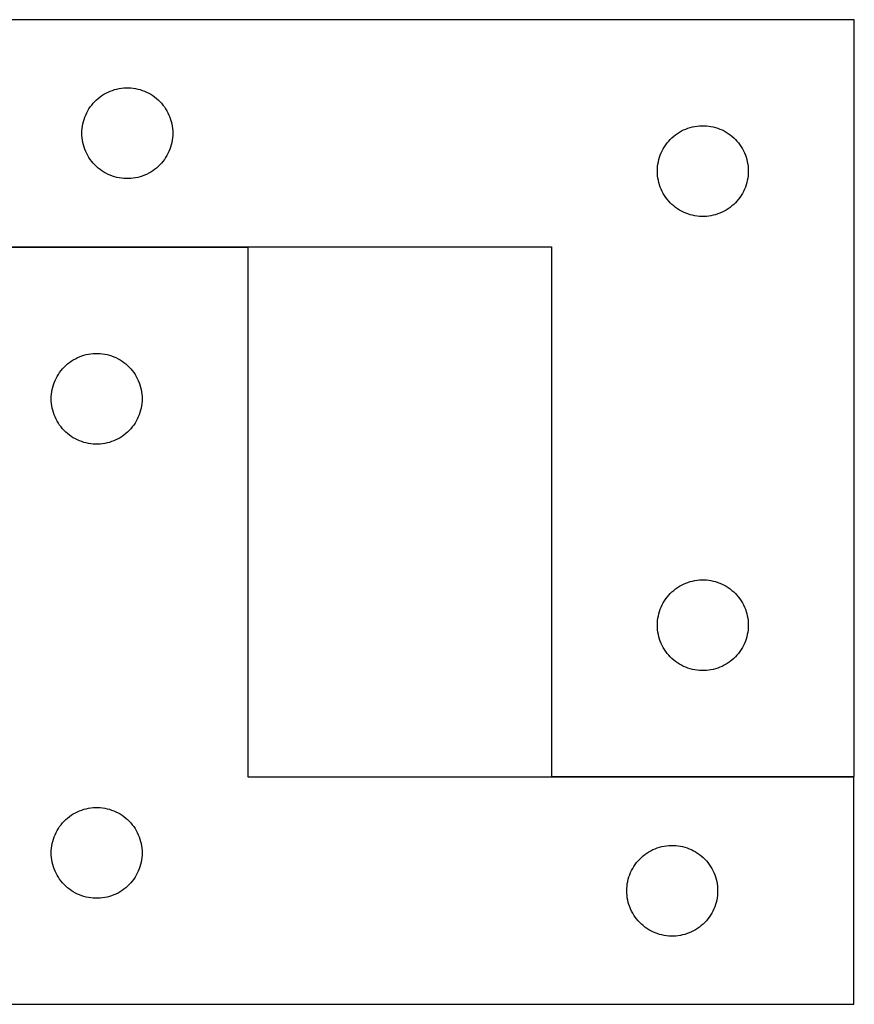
# Model space of a CAD drawing. Header units: millimetres. Extents: x 7 to 1493, y 7 to 2993.
# Tile 14 of 15: x 904 to 1180, y 2668 to 2993. Entities that reach past the tile are written whole.
import ezdxf

# ---------------------------------------------------------------- set-up
doc = ezdxf.new("R2010")
doc.units = ezdxf.units.MM
doc.layers.add('COMMON', color=5, linetype='CONTINUOUS', true_color=0x0000ff)
doc.layers.add('CUT', color=7, linetype='CONTINUOUS', true_color=0x000000)

msp = doc.modelspace()

# ---------------------------------------------------------------- linework, layer by layer
at = {"layer": 'COMMON'}
for p, q in [((979.432421, 2918.266811), (879.547057, 2918.266811)), ((1179.432421, 2743.266811), (1079.547057, 2743.266811))]:
    msp.add_line(p, q, dxfattribs=at)
at = {"layer": 'CUT'}
for p, q in [((1179.547057, 2993.366811), (879.547057, 2993.366811)), ((1179.547057, 2743.366811), (1179.547057, 2993.366811)), ((931.825165, 2968.72653), (932.497406, 2969.106993)), ((932.497406, 2969.106993), (933.188341, 2969.452345)), ((933.188341, 2969.452345), (933.896139, 2969.76167)), ((933.896139, 2969.76167), (934.618921, 2970.034149)), ((934.618921, 2970.034149), (935.354773, 2970.269059)), ((935.354773, 2970.269059), (936.101741, 2970.465776)), ((936.101741, 2970.465776), (936.857846, 2970.62378)), ((936.857846, 2970.62378), (937.621082, 2970.742651)), ((937.621082, 2970.742651), (938.389425, 2970.822074)), ((938.389425, 2970.822074), (939.160839, 2970.861838)), ((939.160839, 2970.861838), (939.933276, 2970.861838)), ((939.933276, 2970.861838), (940.704689, 2970.822074)), ((940.704689, 2970.822074), (941.473033, 2970.742651)), ((941.473033, 2970.742651), (942.236269, 2970.62378)), ((942.236269, 2970.62378), (942.992373, 2970.465776)), ((942.992373, 2970.465776), (943.739342, 2970.269059)), ((943.739342, 2970.269059), (944.475193, 2970.034149)), ((944.475193, 2970.034149), (945.197976, 2969.76167)), ((945.197976, 2969.76167), (945.905773, 2969.452345)), ((945.905773, 2969.452345), (946.596708, 2969.106993)), ((946.596708, 2969.106993), (947.268949, 2968.72653)), ((928.280078, 2965.769093), (928.804774, 2966.335973)), ((928.804774, 2966.335973), (929.357957, 2966.875091)), ((929.357957, 2966.875091), (929.93816, 2967.385017)), ((929.93816, 2967.385017), (930.543843, 2967.864399)), ((930.543843, 2967.864399), (931.173401, 2968.311966)), ((931.173401, 2968.311966), (931.825165, 2968.72653)), ((947.268949, 2968.72653), (947.920713, 2968.311966)), ((947.920713, 2968.311966), (948.550271, 2967.864399)), ((948.550271, 2967.864399), (949.155955, 2967.385017)), ((949.155955, 2967.385017), (949.736157, 2966.875091)), ((949.736157, 2966.875091), (950.28934, 2966.335973)), ((950.28934, 2966.335973), (950.814036, 2965.769093)), ((925.802304, 2961.873619), (926.129751, 2962.573218)), ((926.129751, 2962.573218), (926.492779, 2963.255032)), ((926.492779, 2963.255032), (926.890424, 2963.917254)), ((926.890424, 2963.917254), (927.321632, 2964.558127)), ((927.321632, 2964.558127), (927.78526, 2965.175953)), ((927.78526, 2965.175953), (928.280078, 2965.769093)), ((950.814036, 2965.769093), (951.308854, 2965.175953)), ((951.308854, 2965.175953), (951.772482, 2964.558127)), ((951.772482, 2964.558127), (952.203691, 2963.917254)), ((952.203691, 2963.917254), (952.601336, 2963.255032)), ((952.601336, 2963.255032), (952.964363, 2962.573218)), ((952.964363, 2962.573218), (953.291811, 2961.873619)), ((924.864222, 2958.935092), (925.041641, 2959.686878)), ((925.041641, 2959.686878), (925.257527, 2960.428533)), ((925.257527, 2960.428533), (925.511305, 2961.158092)), ((925.511305, 2961.158092), (925.802304, 2961.873619)), ((953.291811, 2961.873619), (953.58281, 2961.158092)), ((953.58281, 2961.158092), (953.836588, 2960.428533)), ((953.836588, 2960.428533), (954.052473, 2959.686878)), ((954.052473, 2959.686878), (954.229892, 2958.935092)), ((924.547057, 2955.866811), (924.566946, 2956.638992)), ((924.566946, 2956.638992), (924.626559, 2957.409126)), ((924.626559, 2957.409126), (924.725739, 2958.175169)), ((924.725739, 2958.175169), (924.864222, 2958.935092)), ((954.229892, 2958.935092), (954.368376, 2958.175169)), ((954.368376, 2958.175169), (954.467555, 2957.409126)), ((954.467555, 2957.409126), (954.527169, 2956.638992)), ((954.527169, 2956.638992), (954.547057, 2955.866811)), ((1121.173401, 2955.811966), (1121.825165, 2956.22653)), ((1121.825165, 2956.22653), (1122.497406, 2956.606993)), ((1122.497406, 2956.606993), (1123.188341, 2956.952345)), ((1123.188341, 2956.952345), (1123.896139, 2957.26167)), ((1123.896139, 2957.26167), (1124.618921, 2957.534149)), ((1124.618921, 2957.534149), (1125.354773, 2957.769059)), ((1125.354773, 2957.769059), (1126.101741, 2957.965776)), ((1126.101741, 2957.965776), (1126.857846, 2958.12378)), ((1126.857846, 2958.12378), (1127.621082, 2958.242651)), ((1127.621082, 2958.242651), (1128.389425, 2958.322074)), ((1128.389425, 2958.322074), (1129.160839, 2958.361838)), ((1129.160839, 2958.361838), (1129.933276, 2958.361838)), ((1129.933276, 2958.361838), (1130.704689, 2958.322074)), ((1130.704689, 2958.322074), (1131.473033, 2958.242651)), ((1131.473033, 2958.242651), (1132.236269, 2958.12378)), ((1132.236269, 2958.12378), (1132.992373, 2957.965776)), ((1132.992373, 2957.965776), (1133.739342, 2957.769059)), ((1133.739342, 2957.769059), (1134.475193, 2957.534149)), ((1134.475193, 2957.534149), (1135.197976, 2957.26167)), ((1135.197976, 2957.26167), (1135.905773, 2956.952345)), ((1135.905773, 2956.952345), (1136.596708, 2956.606993)), ((1136.596708, 2956.606993), (1137.268949, 2956.22653)), ((1137.268949, 2956.22653), (1137.920713, 2955.811966)), ((924.566946, 2955.094629), (924.547057, 2955.866811)), ((924.626559, 2954.324496), (924.566946, 2955.094629)), ((924.725739, 2953.558452), (924.626559, 2954.324496)), ((924.864222, 2952.79853), (924.725739, 2953.558452)), ((954.368376, 2953.558452), (954.229892, 2952.79853)), ((954.467555, 2954.324496), (954.368376, 2953.558452)), ((954.527169, 2955.094629), (954.467555, 2954.324496)), ((954.547057, 2955.866811), (954.527169, 2955.094629)), ((1117.78526, 2952.675953), (1118.280078, 2953.269093)), ((1118.280078, 2953.269093), (1118.804774, 2953.835973)), ((1118.804774, 2953.835973), (1119.357957, 2954.375091)), ((1119.357957, 2954.375091), (1119.93816, 2954.885017)), ((1119.93816, 2954.885017), (1120.543843, 2955.364399)), ((1120.543843, 2955.364399), (1121.173401, 2955.811966)), ((1137.920713, 2955.811966), (1138.550271, 2955.364399)), ((1138.550271, 2955.364399), (1139.155955, 2954.885017)), ((1139.155955, 2954.885017), (1139.736157, 2954.375091)), ((1139.736157, 2954.375091), (1140.28934, 2953.835973)), ((1140.28934, 2953.835973), (1140.814036, 2953.269093)), ((1140.814036, 2953.269093), (1141.308854, 2952.675953)), ((925.041641, 2952.046744), (924.864222, 2952.79853)), ((925.257527, 2951.305088), (925.041641, 2952.046744)), ((925.511305, 2950.57553), (925.257527, 2951.305088)), ((925.802304, 2949.860002), (925.511305, 2950.57553)), ((926.129751, 2949.160404), (925.802304, 2949.860002)), ((953.291811, 2949.860002), (952.964363, 2949.160404)), ((953.58281, 2950.57553), (953.291811, 2949.860002)), ((953.836588, 2951.305088), (953.58281, 2950.57553)), ((954.052473, 2952.046744), (953.836588, 2951.305088)), ((954.229892, 2952.79853), (954.052473, 2952.046744)), ((1115.802304, 2949.373619), (1116.129751, 2950.073218)), ((1116.129751, 2950.073218), (1116.492779, 2950.755032)), ((1116.492779, 2950.755032), (1116.890424, 2951.417254)), ((1116.890424, 2951.417254), (1117.321632, 2952.058127)), ((1117.321632, 2952.058127), (1117.78526, 2952.675953)), ((1141.308854, 2952.675953), (1141.772482, 2952.058127)), ((1141.772482, 2952.058127), (1142.203691, 2951.417254)), ((1142.203691, 2951.417254), (1142.601336, 2950.755032)), ((1142.601336, 2950.755032), (1142.964363, 2950.073218)), ((1142.964363, 2950.073218), (1143.291811, 2949.373619)), ((926.492779, 2948.47859), (926.129751, 2949.160404)), ((926.890424, 2947.816368), (926.492779, 2948.47859)), ((927.321632, 2947.175494), (926.890424, 2947.816368)), ((927.78526, 2946.557669), (927.321632, 2947.175494)), ((928.280078, 2945.964529), (927.78526, 2946.557669)), ((951.308854, 2946.557669), (950.814036, 2945.964529)), ((951.772482, 2947.175494), (951.308854, 2946.557669)), ((952.203691, 2947.816368), (951.772482, 2947.175494)), ((952.601336, 2948.47859), (952.203691, 2947.816368)), ((952.964363, 2949.160404), (952.601336, 2948.47859)), ((1114.725739, 2945.675169), (1114.864222, 2946.435092)), ((1114.864222, 2946.435092), (1115.041641, 2947.186878)), ((1115.041641, 2947.186878), (1115.257527, 2947.928533)), ((1115.257527, 2947.928533), (1115.511305, 2948.658092)), ((1115.511305, 2948.658092), (1115.802304, 2949.373619)), ((1143.291811, 2949.373619), (1143.58281, 2948.658092)), ((1143.58281, 2948.658092), (1143.836588, 2947.928533)), ((1143.836588, 2947.928533), (1144.052473, 2947.186878)), ((1144.052473, 2947.186878), (1144.229892, 2946.435092)), ((1144.229892, 2946.435092), (1144.368376, 2945.675169)), ((928.804774, 2945.397648), (928.280078, 2945.964529)), ((929.357957, 2944.85853), (928.804774, 2945.397648)), ((929.93816, 2944.348604), (929.357957, 2944.85853)), ((930.543843, 2943.869222), (929.93816, 2944.348604)), ((931.173401, 2943.421656), (930.543843, 2943.869222)), ((931.825165, 2943.007091), (931.173401, 2943.421656)), ((947.920713, 2943.421656), (947.268949, 2943.007091)), ((948.550271, 2943.869222), (947.920713, 2943.421656)), ((949.155955, 2944.348604), (948.550271, 2943.869222)), ((949.736157, 2944.85853), (949.155955, 2944.348604)), ((950.28934, 2945.397648), (949.736157, 2944.85853)), ((950.814036, 2945.964529), (950.28934, 2945.397648)), ((1114.547057, 2943.366811), (1114.566946, 2944.138992)), ((1114.566946, 2942.594629), (1114.547057, 2943.366811)), ((1114.566946, 2944.138992), (1114.626559, 2944.909126)), ((1114.626559, 2944.909126), (1114.725739, 2945.675169)), ((1144.368376, 2945.675169), (1144.467555, 2944.909126)), ((1144.467555, 2944.909126), (1144.527169, 2944.138992)), ((1144.527169, 2944.138992), (1144.547057, 2943.366811)), ((1144.547057, 2943.366811), (1144.527169, 2942.594629)), ((932.497406, 2942.626629), (931.825165, 2943.007091)), ((933.188341, 2942.281277), (932.497406, 2942.626629)), ((933.896139, 2941.971951), (933.188341, 2942.281277)), ((934.618921, 2941.699472), (933.896139, 2941.971951)), ((935.354773, 2941.464563), (934.618921, 2941.699472)), ((936.101741, 2941.267845), (935.354773, 2941.464563)), ((936.857846, 2941.109842), (936.101741, 2941.267845)), ((937.621082, 2940.990971), (936.857846, 2941.109842)), ((938.389425, 2940.911548), (937.621082, 2940.990971)), ((939.160839, 2940.871784), (938.389425, 2940.911548)), ((939.933276, 2940.871784), (939.160839, 2940.871784)), ((940.704689, 2940.911548), (939.933276, 2940.871784)), ((941.473033, 2940.990971), (940.704689, 2940.911548)), ((942.236269, 2941.109842), (941.473033, 2940.990971)), ((942.992373, 2941.267845), (942.236269, 2941.109842)), ((943.739342, 2941.464563), (942.992373, 2941.267845)), ((944.475193, 2941.699472), (943.739342, 2941.464563)), ((945.197976, 2941.971951), (944.475193, 2941.699472)), ((945.905773, 2942.281277), (945.197976, 2941.971951)), ((946.596708, 2942.626629), (945.905773, 2942.281277)), ((947.268949, 2943.007091), (946.596708, 2942.626629)), ((1114.626559, 2941.824496), (1114.566946, 2942.594629)), ((1114.725739, 2941.058452), (1114.626559, 2941.824496)), ((1114.864222, 2940.29853), (1114.725739, 2941.058452)), ((1115.041641, 2939.546744), (1114.864222, 2940.29853)), ((1144.229892, 2940.29853), (1144.052473, 2939.546744)), ((1144.368376, 2941.058452), (1144.229892, 2940.29853)), ((1144.467555, 2941.824496), (1144.368376, 2941.058452)), ((1144.527169, 2942.594629), (1144.467555, 2941.824496)), ((1115.257527, 2938.805088), (1115.041641, 2939.546744)), ((1115.511305, 2938.07553), (1115.257527, 2938.805088)), ((1115.802304, 2937.360002), (1115.511305, 2938.07553)), ((1116.129751, 2936.660404), (1115.802304, 2937.360002)), ((1116.492779, 2935.97859), (1116.129751, 2936.660404)), ((1142.964363, 2936.660404), (1142.601336, 2935.97859)), ((1143.291811, 2937.360002), (1142.964363, 2936.660404)), ((1143.58281, 2938.07553), (1143.291811, 2937.360002)), ((1143.836588, 2938.805088), (1143.58281, 2938.07553)), ((1144.052473, 2939.546744), (1143.836588, 2938.805088)), ((1116.890424, 2935.316368), (1116.492779, 2935.97859)), ((1117.321632, 2934.675494), (1116.890424, 2935.316368)), ((1117.78526, 2934.057669), (1117.321632, 2934.675494)), ((1118.280078, 2933.464529), (1117.78526, 2934.057669)), ((1118.804774, 2932.897648), (1118.280078, 2933.464529)), ((1140.814036, 2933.464529), (1140.28934, 2932.897648)), ((1141.308854, 2934.057669), (1140.814036, 2933.464529)), ((1141.772482, 2934.675494), (1141.308854, 2934.057669)), ((1142.203691, 2935.316368), (1141.772482, 2934.675494)), ((1142.601336, 2935.97859), (1142.203691, 2935.316368)), ((1119.357957, 2932.35853), (1118.804774, 2932.897648)), ((1119.93816, 2931.848604), (1119.357957, 2932.35853)), ((1120.543843, 2931.369222), (1119.93816, 2931.848604)), ((1121.173401, 2930.921656), (1120.543843, 2931.369222)), ((1121.825165, 2930.507091), (1121.173401, 2930.921656)), ((1122.497406, 2930.126629), (1121.825165, 2930.507091)), ((1123.188341, 2929.781277), (1122.497406, 2930.126629)), ((1136.596708, 2930.126629), (1135.905773, 2929.781277)), ((1137.268949, 2930.507091), (1136.596708, 2930.126629)), ((1137.920713, 2930.921656), (1137.268949, 2930.507091)), ((1138.550271, 2931.369222), (1137.920713, 2930.921656)), ((1139.155955, 2931.848604), (1138.550271, 2931.369222)), ((1139.736157, 2932.35853), (1139.155955, 2931.848604)), ((1140.28934, 2932.897648), (1139.736157, 2932.35853)), ((1123.896139, 2929.471951), (1123.188341, 2929.781277)), ((1124.618921, 2929.199472), (1123.896139, 2929.471951)), ((1125.354773, 2928.964563), (1124.618921, 2929.199472)), ((1126.101741, 2928.767845), (1125.354773, 2928.964563)), ((1126.857846, 2928.609842), (1126.101741, 2928.767845)), ((1127.621082, 2928.490971), (1126.857846, 2928.609842)), ((1128.389425, 2928.411548), (1127.621082, 2928.490971)), ((1129.160839, 2928.371784), (1128.389425, 2928.411548)), ((1129.933276, 2928.371784), (1129.160839, 2928.371784)), ((1130.704689, 2928.411548), (1129.933276, 2928.371784)), ((1131.473033, 2928.490971), (1130.704689, 2928.411548)), ((1132.236269, 2928.609842), (1131.473033, 2928.490971)), ((1132.992373, 2928.767845), (1132.236269, 2928.609842)), ((1133.739342, 2928.964563), (1132.992373, 2928.767845)), ((1134.475193, 2929.199472), (1133.739342, 2928.964563)), ((1135.197976, 2929.471951), (1134.475193, 2929.199472)), ((1135.905773, 2929.781277), (1135.197976, 2929.471951)), ((979.432421, 2918.16681), (879.432421, 2918.16681)), ((879.547057, 2918.366811), (1079.547057, 2918.366811)), ((979.432421, 2743.16681), (979.432421, 2918.16681)), ((1079.547057, 2918.366811), (1079.547057, 2743.366811)), ((921.710529, 2881.026529), (922.38277, 2881.406992)), ((922.38277, 2881.406992), (923.073705, 2881.752344)), ((923.073705, 2881.752344), (923.781502, 2882.061669)), ((923.781502, 2882.061669), (924.504285, 2882.334148)), ((924.504285, 2882.334148), (925.240136, 2882.569058)), ((925.240136, 2882.569058), (925.987105, 2882.765775)), ((925.987105, 2882.765775), (926.74321, 2882.923779)), ((926.74321, 2882.923779), (927.506446, 2883.04265)), ((927.506446, 2883.04265), (928.274789, 2883.122073)), ((928.274789, 2883.122073), (929.046202, 2883.161837)), ((929.046202, 2883.161837), (929.81864, 2883.161837)), ((929.81864, 2883.161837), (930.590053, 2883.122073)), ((930.590053, 2883.122073), (931.358396, 2883.04265)), ((931.358396, 2883.04265), (932.121632, 2882.923779)), ((932.121632, 2882.923779), (932.877737, 2882.765775)), ((932.877737, 2882.765775), (933.624705, 2882.569058)), ((933.624705, 2882.569058), (934.360557, 2882.334148)), ((934.360557, 2882.334148), (935.083339, 2882.061669)), ((935.083339, 2882.061669), (935.791137, 2881.752344)), ((935.791137, 2881.752344), (936.482072, 2881.406992)), ((936.482072, 2881.406992), (937.154313, 2881.026529)), ((917.670624, 2877.475952), (918.165442, 2878.069092)), ((918.165442, 2878.069092), (918.690138, 2878.635972)), ((918.690138, 2878.635972), (919.243321, 2879.17509)), ((919.243321, 2879.17509), (919.823523, 2879.685016)), ((919.823523, 2879.685016), (920.429207, 2880.164398)), ((920.429207, 2880.164398), (921.058765, 2880.611965)), ((921.058765, 2880.611965), (921.710529, 2881.026529)), ((937.154313, 2881.026529), (937.806077, 2880.611965)), ((937.806077, 2880.611965), (938.435635, 2880.164398)), ((938.435635, 2880.164398), (939.041319, 2879.685016)), ((939.041319, 2879.685016), (939.621521, 2879.17509)), ((939.621521, 2879.17509), (940.174704, 2878.635972)), ((940.174704, 2878.635972), (940.6994, 2878.069092)), ((940.6994, 2878.069092), (941.194218, 2877.475952)), ((915.687667, 2874.173618), (916.015115, 2874.873217)), ((916.015115, 2874.873217), (916.378142, 2875.555031)), ((916.378142, 2875.555031), (916.775787, 2876.217253)), ((916.775787, 2876.217253), (917.206996, 2876.858126)), ((917.206996, 2876.858126), (917.670624, 2877.475952)), ((941.194218, 2877.475952), (941.657846, 2876.858126)), ((941.657846, 2876.858126), (942.089054, 2876.217253)), ((942.089054, 2876.217253), (942.4867, 2875.555031)), ((942.4867, 2875.555031), (942.849727, 2874.873217)), ((942.849727, 2874.873217), (943.177174, 2874.173618)), ((914.749586, 2871.235091), (914.927005, 2871.986877)), ((914.927005, 2871.986877), (915.14289, 2872.728532)), ((915.14289, 2872.728532), (915.396669, 2873.458091)), ((915.396669, 2873.458091), (915.687667, 2874.173618)), ((943.177174, 2874.173618), (943.468173, 2873.458091)), ((943.468173, 2873.458091), (943.721952, 2872.728532)), ((943.721952, 2872.728532), (943.937837, 2871.986877)), ((943.937837, 2871.986877), (944.115256, 2871.235091)), ((914.432421, 2868.16681), (914.45231, 2868.938991)), ((914.45231, 2868.938991), (914.511923, 2869.709125)), ((914.511923, 2869.709125), (914.611102, 2870.475168)), ((914.611102, 2870.475168), (914.749586, 2871.235091)), ((944.115256, 2871.235091), (944.253739, 2870.475168)), ((944.253739, 2870.475168), (944.352919, 2869.709125)), ((944.352919, 2869.709125), (944.412532, 2868.938991)), ((944.412532, 2868.938991), (944.432421, 2868.16681)), ((914.45231, 2867.394628), (914.432421, 2868.16681)), ((914.511923, 2866.624495), (914.45231, 2867.394628)), ((914.611102, 2865.858451), (914.511923, 2866.624495)), ((914.749586, 2865.098529), (914.611102, 2865.858451)), ((914.927005, 2864.346743), (914.749586, 2865.098529)), ((944.115256, 2865.098529), (943.937837, 2864.346743)), ((944.253739, 2865.858451), (944.115256, 2865.098529)), ((944.352919, 2866.624495), (944.253739, 2865.858451)), ((944.412532, 2867.394628), (944.352919, 2866.624495)), ((944.432421, 2868.16681), (944.412532, 2867.394628)), ((915.14289, 2863.605087), (914.927005, 2864.346743)), ((915.396669, 2862.875529), (915.14289, 2863.605087)), ((915.687667, 2862.160001), (915.396669, 2862.875529)), ((916.015115, 2861.460403), (915.687667, 2862.160001)), ((943.177174, 2862.160001), (942.849727, 2861.460403)), ((943.468173, 2862.875529), (943.177174, 2862.160001)), ((943.721952, 2863.605087), (943.468173, 2862.875529)), ((943.937837, 2864.346743), (943.721952, 2863.605087)), ((916.378142, 2860.778589), (916.015115, 2861.460403)), ((916.775787, 2860.116367), (916.378142, 2860.778589)), ((917.206996, 2859.475493), (916.775787, 2860.116367)), ((917.670624, 2858.857668), (917.206996, 2859.475493)), ((918.165442, 2858.264528), (917.670624, 2858.857668)), ((941.194218, 2858.857668), (940.6994, 2858.264528)), ((941.657846, 2859.475493), (941.194218, 2858.857668)), ((942.089054, 2860.116367), (941.657846, 2859.475493)), ((942.4867, 2860.778589), (942.089054, 2860.116367)), ((942.849727, 2861.460403), (942.4867, 2860.778589)), ((918.690138, 2857.697647), (918.165442, 2858.264528)), ((919.243321, 2857.158529), (918.690138, 2857.697647)), ((919.823523, 2856.648603), (919.243321, 2857.158529)), ((920.429207, 2856.169221), (919.823523, 2856.648603)), ((921.058765, 2855.721655), (920.429207, 2856.169221)), ((921.710529, 2855.30709), (921.058765, 2855.721655)), ((922.38277, 2854.926628), (921.710529, 2855.30709)), ((937.154313, 2855.30709), (936.482072, 2854.926628)), ((937.806077, 2855.721655), (937.154313, 2855.30709)), ((938.435635, 2856.169221), (937.806077, 2855.721655)), ((939.041319, 2856.648603), (938.435635, 2856.169221)), ((939.621521, 2857.158529), (939.041319, 2856.648603)), ((940.174704, 2857.697647), (939.621521, 2857.158529)), ((940.6994, 2858.264528), (940.174704, 2857.697647)), ((923.073705, 2854.581276), (922.38277, 2854.926628)), ((923.781502, 2854.27195), (923.073705, 2854.581276)), ((924.504285, 2853.999471), (923.781502, 2854.27195)), ((925.240136, 2853.764562), (924.504285, 2853.999471)), ((925.987105, 2853.567844), (925.240136, 2853.764562)), ((926.74321, 2853.409841), (925.987105, 2853.567844)), ((927.506446, 2853.29097), (926.74321, 2853.409841)), ((928.274789, 2853.211547), (927.506446, 2853.29097)), ((929.046202, 2853.171783), (928.274789, 2853.211547)), ((929.81864, 2853.171783), (929.046202, 2853.171783)), ((930.590053, 2853.211547), (929.81864, 2853.171783)), ((931.358396, 2853.29097), (930.590053, 2853.211547)), ((932.121632, 2853.409841), (931.358396, 2853.29097)), ((932.877737, 2853.567844), (932.121632, 2853.409841)), ((933.624705, 2853.764562), (932.877737, 2853.567844)), ((934.360557, 2853.999471), (933.624705, 2853.764562)), ((935.083339, 2854.27195), (934.360557, 2853.999471)), ((935.791137, 2854.581276), (935.083339, 2854.27195)), ((936.482072, 2854.926628), (935.791137, 2854.581276)), ((1121.825165, 2806.22653), (1122.497406, 2806.606993)), ((1122.497406, 2806.606993), (1123.188341, 2806.952345)), ((1123.188341, 2806.952345), (1123.896139, 2807.26167)), ((1123.896139, 2807.26167), (1124.618921, 2807.534149)), ((1124.618921, 2807.534149), (1125.354773, 2807.769059)), ((1125.354773, 2807.769059), (1126.101741, 2807.965776)), ((1126.101741, 2807.965776), (1126.857846, 2808.12378)), ((1126.857846, 2808.12378), (1127.621082, 2808.242651)), ((1127.621082, 2808.242651), (1128.389425, 2808.322074)), ((1128.389425, 2808.322074), (1129.160839, 2808.361838)), ((1129.160839, 2808.361838), (1129.933276, 2808.361838)), ((1129.933276, 2808.361838), (1130.704689, 2808.322074)), ((1130.704689, 2808.322074), (1131.473033, 2808.242651)), ((1131.473033, 2808.242651), (1132.236269, 2808.12378)), ((1132.236269, 2808.12378), (1132.992373, 2807.965776)), ((1132.992373, 2807.965776), (1133.739342, 2807.769059)), ((1133.739342, 2807.769059), (1134.475193, 2807.534149)), ((1134.475193, 2807.534149), (1135.197976, 2807.26167)), ((1135.197976, 2807.26167), (1135.905773, 2806.952345)), ((1135.905773, 2806.952345), (1136.596708, 2806.606993)), ((1136.596708, 2806.606993), (1137.268949, 2806.22653)), ((1117.78526, 2802.675953), (1118.280078, 2803.269093)), ((1118.280078, 2803.269093), (1118.804774, 2803.835973)), ((1118.804774, 2803.835973), (1119.357957, 2804.375091)), ((1119.357957, 2804.375091), (1119.93816, 2804.885017)), ((1119.93816, 2804.885017), (1120.543843, 2805.364399)), ((1120.543843, 2805.364399), (1121.173401, 2805.811966)), ((1121.173401, 2805.811966), (1121.825165, 2806.22653)), ((1137.268949, 2806.22653), (1137.920713, 2805.811966)), ((1137.920713, 2805.811966), (1138.550271, 2805.364399)), ((1138.550271, 2805.364399), (1139.155955, 2804.885017)), ((1139.155955, 2804.885017), (1139.736157, 2804.375091)), ((1139.736157, 2804.375091), (1140.28934, 2803.835973)), ((1140.28934, 2803.835973), (1140.814036, 2803.269093)), ((1140.814036, 2803.269093), (1141.308854, 2802.675953)), ((1115.802304, 2799.373619), (1116.129751, 2800.073218)), ((1116.129751, 2800.073218), (1116.492779, 2800.755032)), ((1116.492779, 2800.755032), (1116.890424, 2801.417254)), ((1116.890424, 2801.417254), (1117.321632, 2802.058127)), ((1117.321632, 2802.058127), (1117.78526, 2802.675953)), ((1141.308854, 2802.675953), (1141.772482, 2802.058127)), ((1141.772482, 2802.058127), (1142.203691, 2801.417254)), ((1142.203691, 2801.417254), (1142.601336, 2800.755032)), ((1142.601336, 2800.755032), (1142.964363, 2800.073218)), ((1142.964363, 2800.073218), (1143.291811, 2799.373619)), ((1114.864222, 2796.435092), (1115.041641, 2797.186878)), ((1115.041641, 2797.186878), (1115.257527, 2797.928533)), ((1115.257527, 2797.928533), (1115.511305, 2798.658092)), ((1115.511305, 2798.658092), (1115.802304, 2799.373619)), ((1143.291811, 2799.373619), (1143.58281, 2798.658092)), ((1143.58281, 2798.658092), (1143.836588, 2797.928533)), ((1143.836588, 2797.928533), (1144.052473, 2797.186878)), ((1144.052473, 2797.186878), (1144.229892, 2796.435092)), ((1114.547057, 2793.366811), (1114.566946, 2794.138992)), ((1114.566946, 2794.138992), (1114.626559, 2794.909126)), ((1114.626559, 2794.909126), (1114.725739, 2795.675169)), ((1114.725739, 2795.675169), (1114.864222, 2796.435092)), ((1144.229892, 2796.435092), (1144.368376, 2795.675169)), ((1144.368376, 2795.675169), (1144.467555, 2794.909126)), ((1144.467555, 2794.909126), (1144.527169, 2794.138992)), ((1144.527169, 2794.138992), (1144.547057, 2793.366811)), ((1114.566946, 2792.594629), (1114.547057, 2793.366811)), ((1114.626559, 2791.824496), (1114.566946, 2792.594629)), ((1114.725739, 2791.058452), (1114.626559, 2791.824496)), ((1114.864222, 2790.29853), (1114.725739, 2791.058452)), ((1115.041641, 2789.546744), (1114.864222, 2790.29853)), ((1144.229892, 2790.29853), (1144.052473, 2789.546744)), ((1144.368376, 2791.058452), (1144.229892, 2790.29853)), ((1144.467555, 2791.824496), (1144.368376, 2791.058452)), ((1144.527169, 2792.594629), (1144.467555, 2791.824496)), ((1144.547057, 2793.366811), (1144.527169, 2792.594629)), ((1115.257527, 2788.805088), (1115.041641, 2789.546744)), ((1115.511305, 2788.07553), (1115.257527, 2788.805088)), ((1115.802304, 2787.360002), (1115.511305, 2788.07553)), ((1116.129751, 2786.660404), (1115.802304, 2787.360002)), ((1143.291811, 2787.360002), (1142.964363, 2786.660404)), ((1143.58281, 2788.07553), (1143.291811, 2787.360002)), ((1143.836588, 2788.805088), (1143.58281, 2788.07553)), ((1144.052473, 2789.546744), (1143.836588, 2788.805088)), ((1116.492779, 2785.97859), (1116.129751, 2786.660404)), ((1116.890424, 2785.316368), (1116.492779, 2785.97859)), ((1117.321632, 2784.675494), (1116.890424, 2785.316368)), ((1117.78526, 2784.057669), (1117.321632, 2784.675494)), ((1118.280078, 2783.464529), (1117.78526, 2784.057669)), ((1141.308854, 2784.057669), (1140.814036, 2783.464529)), ((1141.772482, 2784.675494), (1141.308854, 2784.057669)), ((1142.203691, 2785.316368), (1141.772482, 2784.675494)), ((1142.601336, 2785.97859), (1142.203691, 2785.316368)), ((1142.964363, 2786.660404), (1142.601336, 2785.97859)), ((1118.804774, 2782.897648), (1118.280078, 2783.464529)), ((1119.357957, 2782.35853), (1118.804774, 2782.897648)), ((1119.93816, 2781.848604), (1119.357957, 2782.35853)), ((1120.543843, 2781.369222), (1119.93816, 2781.848604)), ((1121.173401, 2780.921656), (1120.543843, 2781.369222)), ((1121.825165, 2780.507091), (1121.173401, 2780.921656)), ((1122.497406, 2780.126629), (1121.825165, 2780.507091)), ((1137.268949, 2780.507091), (1136.596708, 2780.126629)), ((1137.920713, 2780.921656), (1137.268949, 2780.507091)), ((1138.550271, 2781.369222), (1137.920713, 2780.921656)), ((1139.155955, 2781.848604), (1138.550271, 2781.369222)), ((1139.736157, 2782.35853), (1139.155955, 2781.848604)), ((1140.28934, 2782.897648), (1139.736157, 2782.35853)), ((1140.814036, 2783.464529), (1140.28934, 2782.897648)), ((1123.188341, 2779.781277), (1122.497406, 2780.126629)), ((1123.896139, 2779.471951), (1123.188341, 2779.781277)), ((1124.618921, 2779.199472), (1123.896139, 2779.471951)), ((1125.354773, 2778.964563), (1124.618921, 2779.199472)), ((1126.101741, 2778.767845), (1125.354773, 2778.964563)), ((1126.857846, 2778.609842), (1126.101741, 2778.767845)), ((1127.621082, 2778.490971), (1126.857846, 2778.609842)), ((1128.389425, 2778.411548), (1127.621082, 2778.490971)), ((1129.160839, 2778.371784), (1128.389425, 2778.411548)), ((1129.933276, 2778.371784), (1129.160839, 2778.371784)), ((1130.704689, 2778.411548), (1129.933276, 2778.371784)), ((1131.473033, 2778.490971), (1130.704689, 2778.411548)), ((1132.236269, 2778.609842), (1131.473033, 2778.490971)), ((1132.992373, 2778.767845), (1132.236269, 2778.609842)), ((1133.739342, 2778.964563), (1132.992373, 2778.767845)), ((1134.475193, 2779.199472), (1133.739342, 2778.964563)), ((1135.197976, 2779.471951), (1134.475193, 2779.199472)), ((1135.905773, 2779.781277), (1135.197976, 2779.471951)), ((1136.596708, 2780.126629), (1135.905773, 2779.781277)), ((1179.432421, 2743.16681), (979.432421, 2743.16681)), ((1079.547057, 2743.366811), (1179.547057, 2743.366811)), ((1179.432421, 2668.16681), (1179.432421, 2743.16681)), ((922.38277, 2731.406992), (923.073705, 2731.752344)), ((923.073705, 2731.752344), (923.781502, 2732.061669)), ((923.781502, 2732.061669), (924.504285, 2732.334148)), ((924.504285, 2732.334148), (925.240136, 2732.569058)), ((925.240136, 2732.569058), (925.987105, 2732.765775)), ((925.987105, 2732.765775), (926.74321, 2732.923779)), ((926.74321, 2732.923779), (927.506446, 2733.04265)), ((927.506446, 2733.04265), (928.274789, 2733.122073)), ((928.274789, 2733.122073), (929.046202, 2733.161837)), ((929.046202, 2733.161837), (929.81864, 2733.161837)), ((929.81864, 2733.161837), (930.590053, 2733.122073)), ((930.590053, 2733.122073), (931.358396, 2733.04265)), ((931.358396, 2733.04265), (932.121632, 2732.923779)), ((932.121632, 2732.923779), (932.877737, 2732.765775)), ((932.877737, 2732.765775), (933.624705, 2732.569058)), ((933.624705, 2732.569058), (934.360557, 2732.334148)), ((934.360557, 2732.334148), (935.083339, 2732.061669)), ((935.083339, 2732.061669), (935.791137, 2731.752344)), ((935.791137, 2731.752344), (936.482072, 2731.406992)), ((918.165442, 2728.069092), (918.690138, 2728.635972)), ((918.690138, 2728.635972), (919.243321, 2729.17509)), ((919.243321, 2729.17509), (919.823523, 2729.685016)), ((919.823523, 2729.685016), (920.429207, 2730.164398)), ((920.429207, 2730.164398), (921.058765, 2730.611965)), ((921.058765, 2730.611965), (921.710529, 2731.026529)), ((921.710529, 2731.026529), (922.38277, 2731.406992)), ((936.482072, 2731.406992), (937.154313, 2731.026529)), ((937.154313, 2731.026529), (937.806077, 2730.611965)), ((937.806077, 2730.611965), (938.435635, 2730.164398)), ((938.435635, 2730.164398), (939.041319, 2729.685016)), ((939.041319, 2729.685016), (939.621521, 2729.17509)), ((939.621521, 2729.17509), (940.174704, 2728.635972)), ((940.174704, 2728.635972), (940.6994, 2728.069092)), ((916.015115, 2724.873217), (916.378142, 2725.555031)), ((916.378142, 2725.555031), (916.775787, 2726.217253)), ((916.775787, 2726.217253), (917.206996, 2726.858126)), ((917.206996, 2726.858126), (917.670624, 2727.475952)), ((917.670624, 2727.475952), (918.165442, 2728.069092)), ((940.6994, 2728.069092), (941.194218, 2727.475952)), ((941.194218, 2727.475952), (941.657846, 2726.858126)), ((941.657846, 2726.858126), (942.089054, 2726.217253)), ((942.089054, 2726.217253), (942.4867, 2725.555031)), ((942.4867, 2725.555031), (942.849727, 2724.873217)), ((914.749586, 2721.235091), (914.927005, 2721.986877)), ((914.927005, 2721.986877), (915.14289, 2722.728532)), ((915.14289, 2722.728532), (915.396669, 2723.458091)), ((915.396669, 2723.458091), (915.687667, 2724.173618)), ((915.687667, 2724.173618), (916.015115, 2724.873217)), ((942.849727, 2724.873217), (943.177174, 2724.173618)), ((943.177174, 2724.173618), (943.468173, 2723.458091)), ((943.468173, 2723.458091), (943.721952, 2722.728532)), ((943.721952, 2722.728532), (943.937837, 2721.986877)), ((943.937837, 2721.986877), (944.115256, 2721.235091)), ((914.432421, 2718.16681), (914.45231, 2718.938991)), ((914.45231, 2718.938991), (914.511923, 2719.709125)), ((914.511923, 2719.709125), (914.611102, 2720.475168)), ((914.611102, 2720.475168), (914.749586, 2721.235091)), ((944.115256, 2721.235091), (944.253739, 2720.475168)), ((944.253739, 2720.475168), (944.352919, 2719.709125)), ((944.352919, 2719.709125), (944.412532, 2718.938991)), ((944.412532, 2718.938991), (944.432421, 2718.16681)), ((1111.710529, 2718.526529), (1112.38277, 2718.906992)), ((1112.38277, 2718.906992), (1113.073705, 2719.252344)), ((1113.073705, 2719.252344), (1113.781502, 2719.561669)), ((1113.781502, 2719.561669), (1114.504285, 2719.834148)), ((1114.504285, 2719.834148), (1115.240136, 2720.069058)), ((1115.240136, 2720.069058), (1115.987105, 2720.265775)), ((1115.987105, 2720.265775), (1116.74321, 2720.423779)), ((1116.74321, 2720.423779), (1117.506446, 2720.54265)), ((1117.506446, 2720.54265), (1118.274789, 2720.622073)), ((1118.274789, 2720.622073), (1119.046202, 2720.661837)), ((1119.046202, 2720.661837), (1119.81864, 2720.661837)), ((1119.81864, 2720.661837), (1120.590053, 2720.622073)), ((1120.590053, 2720.622073), (1121.358396, 2720.54265)), ((1121.358396, 2720.54265), (1122.121632, 2720.423779)), ((1122.121632, 2720.423779), (1122.877737, 2720.265775)), ((1122.877737, 2720.265775), (1123.624705, 2720.069058)), ((1123.624705, 2720.069058), (1124.360557, 2719.834148)), ((1124.360557, 2719.834148), (1125.083339, 2719.561669)), ((1125.083339, 2719.561669), (1125.791137, 2719.252344)), ((1125.791137, 2719.252344), (1126.482072, 2718.906992)), ((1126.482072, 2718.906992), (1127.154313, 2718.526529)), ((914.45231, 2717.394628), (914.432421, 2718.16681)), ((914.511923, 2716.624495), (914.45231, 2717.394628)), ((914.611102, 2715.858451), (914.511923, 2716.624495)), ((914.749586, 2715.098529), (914.611102, 2715.858451)), ((944.253739, 2715.858451), (944.115256, 2715.098529)), ((944.352919, 2716.624495), (944.253739, 2715.858451)), ((944.412532, 2717.394628), (944.352919, 2716.624495)), ((944.432421, 2718.16681), (944.412532, 2717.394628)), ((1107.670624, 2714.975952), (1108.165442, 2715.569092)), ((1108.165442, 2715.569092), (1108.690138, 2716.135972)), ((1108.690138, 2716.135972), (1109.243321, 2716.67509)), ((1109.243321, 2716.67509), (1109.823523, 2717.185016)), ((1109.823523, 2717.185016), (1110.429207, 2717.664398)), ((1110.429207, 2717.664398), (1111.058765, 2718.111965)), ((1111.058765, 2718.111965), (1111.710529, 2718.526529)), ((1127.154313, 2718.526529), (1127.806077, 2718.111965)), ((1127.806077, 2718.111965), (1128.435635, 2717.664398)), ((1128.435635, 2717.664398), (1129.041319, 2717.185016)), ((1129.041319, 2717.185016), (1129.621521, 2716.67509)), ((1129.621521, 2716.67509), (1130.174704, 2716.135972)), ((1130.174704, 2716.135972), (1130.6994, 2715.569092)), ((1130.6994, 2715.569092), (1131.194218, 2714.975952)), ((914.927005, 2714.346743), (914.749586, 2715.098529)), ((915.14289, 2713.605087), (914.927005, 2714.346743)), ((915.396669, 2712.875529), (915.14289, 2713.605087)), ((915.687667, 2712.160001), (915.396669, 2712.875529)), ((943.468173, 2712.875529), (943.177174, 2712.160001)), ((943.721952, 2713.605087), (943.468173, 2712.875529)), ((943.937837, 2714.346743), (943.721952, 2713.605087)), ((944.115256, 2715.098529), (943.937837, 2714.346743)), ((1105.687667, 2711.673618), (1106.015115, 2712.373217)), ((1106.015115, 2712.373217), (1106.378142, 2713.055031)), ((1106.378142, 2713.055031), (1106.775787, 2713.717253)), ((1106.775787, 2713.717253), (1107.206996, 2714.358126)), ((1107.206996, 2714.358126), (1107.670624, 2714.975952)), ((1131.194218, 2714.975952), (1131.657846, 2714.358126)), ((1131.657846, 2714.358126), (1132.089054, 2713.717253)), ((1132.089054, 2713.717253), (1132.4867, 2713.055031)), ((1132.4867, 2713.055031), (1132.849727, 2712.373217)), ((1132.849727, 2712.373217), (1133.177174, 2711.673618)), ((916.015115, 2711.460403), (915.687667, 2712.160001)), ((916.378142, 2710.778589), (916.015115, 2711.460403)), ((916.775787, 2710.116367), (916.378142, 2710.778589)), ((917.206996, 2709.475493), (916.775787, 2710.116367)), ((917.670624, 2708.857668), (917.206996, 2709.475493)), ((941.657846, 2709.475493), (941.194218, 2708.857668)), ((942.089054, 2710.116367), (941.657846, 2709.475493)), ((942.4867, 2710.778589), (942.089054, 2710.116367)), ((942.849727, 2711.460403), (942.4867, 2710.778589)), ((943.177174, 2712.160001), (942.849727, 2711.460403)), ((1104.749586, 2708.735091), (1104.927005, 2709.486877)), ((1104.927005, 2709.486877), (1105.14289, 2710.228532)), ((1105.14289, 2710.228532), (1105.396669, 2710.958091)), ((1105.396669, 2710.958091), (1105.687667, 2711.673618)), ((1133.177174, 2711.673618), (1133.468173, 2710.958091)), ((1133.468173, 2710.958091), (1133.721952, 2710.228532)), ((1133.721952, 2710.228532), (1133.937837, 2709.486877)), ((1133.937837, 2709.486877), (1134.115256, 2708.735091)), ((918.165442, 2708.264528), (917.670624, 2708.857668)), ((918.690138, 2707.697647), (918.165442, 2708.264528)), ((919.243321, 2707.158529), (918.690138, 2707.697647)), ((919.823523, 2706.648603), (919.243321, 2707.158529)), ((920.429207, 2706.169221), (919.823523, 2706.648603)), ((921.058765, 2705.721655), (920.429207, 2706.169221)), ((921.710529, 2705.30709), (921.058765, 2705.721655)), ((937.806077, 2705.721655), (937.154313, 2705.30709)), ((938.435635, 2706.169221), (937.806077, 2705.721655)), ((939.041319, 2706.648603), (938.435635, 2706.169221)), ((939.621521, 2707.158529), (939.041319, 2706.648603)), ((940.174704, 2707.697647), (939.621521, 2707.158529)), ((940.6994, 2708.264528), (940.174704, 2707.697647)), ((941.194218, 2708.857668), (940.6994, 2708.264528)), ((1104.432421, 2705.66681), (1104.45231, 2706.438991)), ((1104.45231, 2704.894628), (1104.432421, 2705.66681)), ((1104.45231, 2706.438991), (1104.511923, 2707.209125)), ((1104.511923, 2707.209125), (1104.611102, 2707.975168)), ((1104.611102, 2707.975168), (1104.749586, 2708.735091)), ((1134.115256, 2708.735091), (1134.253739, 2707.975168)), ((1134.253739, 2707.975168), (1134.352919, 2707.209125)), ((1134.352919, 2707.209125), (1134.412532, 2706.438991)), ((1134.412532, 2706.438991), (1134.432421, 2705.66681)), ((1134.432421, 2705.66681), (1134.412532, 2704.894628)), ((922.38277, 2704.926628), (921.710529, 2705.30709)), ((923.073705, 2704.581276), (922.38277, 2704.926628)), ((923.781502, 2704.27195), (923.073705, 2704.581276)), ((924.504285, 2703.999471), (923.781502, 2704.27195)), ((925.240136, 2703.764562), (924.504285, 2703.999471)), ((925.987105, 2703.567844), (925.240136, 2703.764562)), ((926.74321, 2703.409841), (925.987105, 2703.567844)), ((927.506446, 2703.29097), (926.74321, 2703.409841)), ((928.274789, 2703.211547), (927.506446, 2703.29097)), ((929.046202, 2703.171783), (928.274789, 2703.211547)), ((929.81864, 2703.171783), (929.046202, 2703.171783)), ((930.590053, 2703.211547), (929.81864, 2703.171783)), ((931.358396, 2703.29097), (930.590053, 2703.211547)), ((932.121632, 2703.409841), (931.358396, 2703.29097)), ((932.877737, 2703.567844), (932.121632, 2703.409841)), ((933.624705, 2703.764562), (932.877737, 2703.567844)), ((934.360557, 2703.999471), (933.624705, 2703.764562)), ((935.083339, 2704.27195), (934.360557, 2703.999471)), ((935.791137, 2704.581276), (935.083339, 2704.27195)), ((936.482072, 2704.926628), (935.791137, 2704.581276)), ((937.154313, 2705.30709), (936.482072, 2704.926628)), ((1104.511923, 2704.124495), (1104.45231, 2704.894628)), ((1104.611102, 2703.358451), (1104.511923, 2704.124495)), ((1104.749586, 2702.598529), (1104.611102, 2703.358451)), ((1104.927005, 2701.846743), (1104.749586, 2702.598529)), ((1134.115256, 2702.598529), (1133.937837, 2701.846743)), ((1134.253739, 2703.358451), (1134.115256, 2702.598529)), ((1134.352919, 2704.124495), (1134.253739, 2703.358451)), ((1134.412532, 2704.894628), (1134.352919, 2704.124495)), ((1105.14289, 2701.105087), (1104.927005, 2701.846743)), ((1105.396669, 2700.375529), (1105.14289, 2701.105087)), ((1105.687667, 2699.660001), (1105.396669, 2700.375529)), ((1106.015115, 2698.960403), (1105.687667, 2699.660001)), ((1133.177174, 2699.660001), (1132.849727, 2698.960403)), ((1133.468173, 2700.375529), (1133.177174, 2699.660001)), ((1133.721952, 2701.105087), (1133.468173, 2700.375529)), ((1133.937837, 2701.846743), (1133.721952, 2701.105087)), ((1106.378142, 2698.278589), (1106.015115, 2698.960403)), ((1106.775787, 2697.616367), (1106.378142, 2698.278589)), ((1107.206996, 2696.975493), (1106.775787, 2697.616367)), ((1107.670624, 2696.357668), (1107.206996, 2696.975493)), ((1108.165442, 2695.764528), (1107.670624, 2696.357668)), ((1131.194218, 2696.357668), (1130.6994, 2695.764528)), ((1131.657846, 2696.975493), (1131.194218, 2696.357668)), ((1132.089054, 2697.616367), (1131.657846, 2696.975493)), ((1132.4867, 2698.278589), (1132.089054, 2697.616367)), ((1132.849727, 2698.960403), (1132.4867, 2698.278589)), ((1108.690138, 2695.197647), (1108.165442, 2695.764528)), ((1109.243321, 2694.658529), (1108.690138, 2695.197647)), ((1109.823523, 2694.148603), (1109.243321, 2694.658529)), ((1110.429207, 2693.669221), (1109.823523, 2694.148603)), ((1111.058765, 2693.221655), (1110.429207, 2693.669221)), ((1111.710529, 2692.80709), (1111.058765, 2693.221655)), ((1112.38277, 2692.426628), (1111.710529, 2692.80709)), ((1127.154313, 2692.80709), (1126.482072, 2692.426628)), ((1127.806077, 2693.221655), (1127.154313, 2692.80709)), ((1128.435635, 2693.669221), (1127.806077, 2693.221655)), ((1129.041319, 2694.148603), (1128.435635, 2693.669221)), ((1129.621521, 2694.658529), (1129.041319, 2694.148603)), ((1130.174704, 2695.197647), (1129.621521, 2694.658529)), ((1130.6994, 2695.764528), (1130.174704, 2695.197647)), ((1113.073705, 2692.081276), (1112.38277, 2692.426628)), ((1113.781502, 2691.77195), (1113.073705, 2692.081276)), ((1114.504285, 2691.499471), (1113.781502, 2691.77195)), ((1115.240136, 2691.264562), (1114.504285, 2691.499471)), ((1115.987105, 2691.067844), (1115.240136, 2691.264562)), ((1116.74321, 2690.909841), (1115.987105, 2691.067844)), ((1117.506446, 2690.79097), (1116.74321, 2690.909841)), ((1118.274789, 2690.711547), (1117.506446, 2690.79097)), ((1119.046202, 2690.671783), (1118.274789, 2690.711547)), ((1119.81864, 2690.671783), (1119.046202, 2690.671783)), ((1120.590053, 2690.711547), (1119.81864, 2690.671783)), ((1121.358396, 2690.79097), (1120.590053, 2690.711547)), ((1122.121632, 2690.909841), (1121.358396, 2690.79097)), ((1122.877737, 2691.067844), (1122.121632, 2690.909841)), ((1123.624705, 2691.264562), (1122.877737, 2691.067844)), ((1124.360557, 2691.499471), (1123.624705, 2691.264562)), ((1125.083339, 2691.77195), (1124.360557, 2691.499471)), ((1125.791137, 2692.081276), (1125.083339, 2691.77195)), ((1126.482072, 2692.426628), (1125.791137, 2692.081276)), ((879.432421, 2668.16681), (1179.432421, 2668.16681))]:
    msp.add_line(p, q, dxfattribs=at)

doc.saveas('drawing.dxf')
